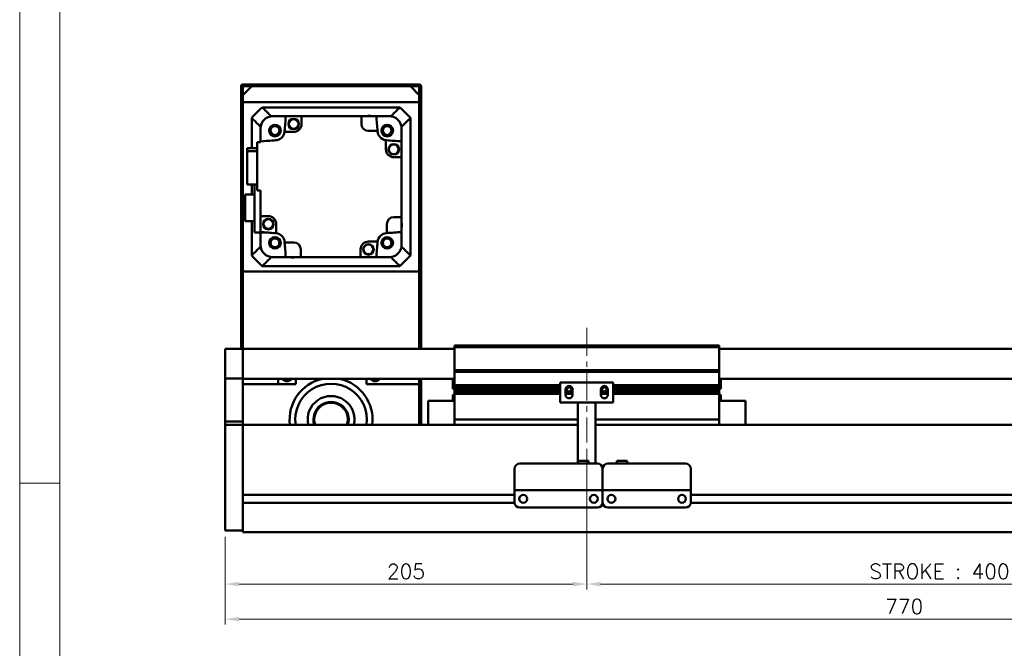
# Model space of a CAD drawing. Header units: millimetres. Extents: x 46891 to 50463, y 6223 to 9884.
# Tile 2 of 5: x 48547 to 49105, y 9113 to 9469. Entities that reach past the tile are written whole.
import ezdxf

# ---------------------------------------------------------------- set-up
doc = ezdxf.new("R2010")
doc.units = ezdxf.units.MM
doc.header["$LTSCALE"] = 0.5
doc.linetypes.add('CENTER', pattern=[50.8, 31.75, -6.35, 6.35, -6.35])
doc.layers.get('0').update_dxf_attribs({"lineweight": 20})
doc.layers.add('1', color=1, linetype='CENTER', lineweight=13)
doc.layers.add('외형선(ISO)', color=7, linetype='Continuous', lineweight=50)
doc.styles.add('DSR TEXT', font='romans.shx', dxfattribs={"bigfont": 'whgtxt.shx'})
doc.styles.get("Standard").update_dxf_attribs({"font": 'romans.shx', "bigfont": 'whgtxt.shx'})
doc.dimstyles.new('DSR', dxfattribs={"dimscale": 2, "dimtxt": 3, "dimasz": 3, "dimexe": 0.5, "dimexo": 0.5, "dimgap": 0.5, "dimtad": 1, "dimdsep": 46, "dimtxsty": 'Standard', "dimcen": 2.5, "dimclrd": 4, "dimclre": 4, "dimclrt": 2, "dimadec": 0, "dimazin": 2, "dimtfac": 1, "dimtmove": 0, "dimatfit": 3, "dimfxl": 0, "dimlwd": -1, "dimlwe": -1, "dimarcsym": 0})

# ---------------------------------------------------------------- blocks, each defined once
blk = doc.blocks.new('A$C1C1952E1')
at = {"color": 1}
blk.add_lwpolyline([(0, 0), (420, 0), (420, 297), (0, 297)], close=True, dxfattribs=at)
at = {"color": 3}
blk.add_lwpolyline([(5, 5), (415, 5), (415, 292), (5, 292)], close=True, dxfattribs=at)
blk = doc.blocks.new('*D103')
at = {"color": 1, "linetype": 'ByBlock'}
for p, q in [((48868.25, 9226.11), (48868.25, 9146.36)), ((48663.25, 9176.11), (48663.25, 9146.36)), ((48671.05, 9149.36), (48860.45, 9149.36))]:
    blk.add_line(p, q, dxfattribs=at)
at = {"color": 1}
for points in [[(48671.05, 9150.66), (48671.05, 9148.06), (48663.25, 9149.36)], [(48860.45, 9150.66), (48860.45, 9148.06), (48868.25, 9149.36)]]:
    blk.add_solid(points, dxfattribs=at)
at = {"layer": 'Defpoints', "color": 0}
for p in [(48868.25, 9229.71), (48663.25, 9179.71), (48868.25, 9149.36)]:
    blk.add_point(p, dxfattribs=at)
at = {"color": 3, "insert": (48765.75, 9156.56), "char_height": 8.4, "attachment_point": 5, "style": 'DSR TEXT'}
blk.add_mtext('205', dxfattribs=at)
blk = doc.blocks.new('*D104')
at = {"color": 1, "linetype": 'ByBlock'}
for p, q in [((48868.25, 9226.11), (48868.25, 9146.36)), ((49268.25, 9226.11), (49268.25, 9146.36)), ((48876.05, 9149.36), (49260.45, 9149.36))]:
    blk.add_line(p, q, dxfattribs=at)
at = {"color": 1}
for points in [[(48876.05, 9150.66), (48876.05, 9148.06), (48868.25, 9149.36)], [(49260.45, 9150.66), (49260.45, 9148.06), (49268.25, 9149.36)]]:
    blk.add_solid(points, dxfattribs=at)
at = {"layer": 'Defpoints', "color": 0}
for p in [(48868.25, 9229.71), (49268.25, 9229.71), (49268.25, 9149.36)]:
    blk.add_point(p, dxfattribs=at)
at = {"color": 3, "insert": (49068.25, 9156.56), "char_height": 8.4, "attachment_point": 5, "style": 'DSR TEXT'}
blk.add_mtext('STROKE : 400', dxfattribs=at)
blk = doc.blocks.new('*D106')
at = {"color": 1, "linetype": 'ByBlock'}
for p, q in [((48663.25, 9176.11), (48663.25, 9126.49)), ((49433.25, 9177.67), (49433.25, 9126.49)), ((48671.05, 9129.49), (49425.45, 9129.49))]:
    blk.add_line(p, q, dxfattribs=at)
at = {"color": 1}
for points in [[(48671.05, 9130.79), (48671.05, 9128.19), (48663.25, 9129.49)], [(49425.45, 9130.79), (49425.45, 9128.19), (49433.25, 9129.49)]]:
    blk.add_solid(points, dxfattribs=at)
at = {"layer": 'Defpoints', "color": 0}
for p in [(48663.25, 9179.71), (49433.25, 9181.27), (49433.25, 9129.49)]:
    blk.add_point(p, dxfattribs=at)
at = {"color": 3, "insert": (49048.25, 9136.69), "char_height": 8.4, "attachment_point": 5, "style": 'DSR TEXT'}
blk.add_mtext('770', dxfattribs=at)

msp = doc.modelspace()

# ---------------------------------------------------------------- linework, layer by layer
at = {"color": 1}
msp.add_line((48569.48632, 9206.60102), (48546.67132, 9206.60102), dxfattribs=at)
at = {"layer": '1'}
msp.add_line((48868.24958, 9294.70802), (48868.24958, 9229.70802), dxfattribs=at)
at = {"layer": '외형선(ISO)'}
for p, q in [((48672.24958, 9431.70802), (48672.24958, 9282.70802)), ((48681.24958, 9432.70802), (48673.24958, 9432.70802)), ((48673.24958, 9426.70802), (48678.24958, 9431.70802)), ((48673.24958, 9282.70802), (48673.24958, 9431.20802)), ((48673.74958, 9431.70802), (48681.24958, 9431.70802)), ((48768.24958, 9431.70802), (48678.24958, 9431.70802)), ((48681.24958, 9431.70802), (48681.24958, 9432.70802)), ((48681.24958, 9432.70802), (48685.24958, 9432.70802)), ((48685.24958, 9432.70802), (48685.24958, 9431.70802)), ((48761.24958, 9432.70802), (48685.24958, 9432.70802)), ((48685.24958, 9431.70802), (48761.24958, 9431.70802)), ((48761.24958, 9431.70802), (48761.24958, 9432.70802)), ((48761.24958, 9432.70802), (48765.24958, 9432.70802)), ((48765.24958, 9432.70802), (48765.24958, 9431.70802)), ((48773.24958, 9432.70802), (48765.24958, 9432.70802)), ((48765.24958, 9431.70802), (48772.74958, 9431.70802)), ((48768.24958, 9431.70802), (48773.24958, 9426.70802)), ((48773.24958, 9431.20802), (48773.24958, 9282.70802)), ((48774.24958, 9282.70802), (48774.24958, 9431.70802)), ((48673.24958, 9426.70802), (48673.24958, 9422.70802)), ((48773.24958, 9422.70802), (48773.24958, 9426.70802)), ((48673.24958, 9422.70802), (48773.24958, 9422.70802)), ((48762.25218, 9419.70802), (48684.24699, 9419.70802)), ((48690.24958, 9414.70802), (48689.24591, 9414.70802)), ((48697.58339, 9414.70802), (48690.24958, 9414.70802)), ((48697.58339, 9414.70802), (48706.54958, 9414.70802)), ((48740.44958, 9414.70802), (48706.54958, 9414.70802)), ((48706.54958, 9414.70802), (48706.54958, 9410.30802)), ((48740.44958, 9414.70802), (48748.91577, 9414.70802)), ((48740.44958, 9410.30802), (48740.44958, 9414.70802)), ((48756.24958, 9414.70802), (48748.91577, 9414.70802)), ((48757.25326, 9414.70802), (48756.24958, 9414.70802)), ((48678.24958, 9413.71062), (48678.24958, 9396.49029)), ((48683.24958, 9408.7117), (48683.24958, 9407.70802)), ((48763.24958, 9408.7117), (48763.24958, 9407.70802)), ((48768.24958, 9335.70542), (48768.24958, 9413.71062)), ((48683.24958, 9400.37421), (48683.24958, 9407.70802)), ((48702.04958, 9405.80802), (48696.88247, 9405.80802)), ((48749.57153, 9406.30802), (48744.44958, 9406.30802)), ((48763.24958, 9400.37421), (48763.24958, 9407.70802)), ((48681.24958, 9399.90802), (48683.24958, 9399.90802)), ((48681.24958, 9399.90802), (48681.24958, 9372.50802)), ((48683.24958, 9399.90802), (48683.24958, 9400.37421)), ((48754.34958, 9395.90802), (48754.34958, 9401.07513)), ((48763.24958, 9400.37421), (48763.24958, 9391.40802)), ((48675.74958, 9396.49029), (48681.24958, 9396.49029)), ((48675.74958, 9396.49029), (48675.74958, 9394.78412)), ((48681.24958, 9394.78412), (48675.74958, 9394.78412)), ((48675.74958, 9394.78412), (48675.74958, 9375.92575)), ((48763.24958, 9391.40802), (48758.84958, 9391.40802)), ((48763.24958, 9357.50802), (48763.24958, 9391.40802)), ((48675.74958, 9375.92575), (48681.24958, 9375.92575)), ((48678.24958, 9375.92575), (48678.24958, 9370.25802)), ((48679.84958, 9375.92575), (48679.84958, 9348.70802)), ((48679.84958, 9370.25802), (48674.44958, 9370.25802)), ((48674.44958, 9370.25802), (48674.44958, 9355.15802)), ((48681.24958, 9372.50802), (48683.24958, 9372.50802)), ((48683.24958, 9358.00802), (48683.24958, 9372.50802)), ((48674.44958, 9355.15802), (48679.84958, 9355.15802)), ((48678.24958, 9355.15802), (48678.24958, 9335.70542)), ((48683.24958, 9358.00802), (48683.24958, 9349.04183)), ((48687.64958, 9358.00802), (48683.24958, 9358.00802)), ((48692.14958, 9353.50802), (48692.14958, 9348.34091)), ((48754.84958, 9348.38608), (48754.84958, 9353.50802)), ((48758.84958, 9357.50802), (48763.24958, 9357.50802)), ((48763.24958, 9357.50802), (48763.24958, 9349.04183)), ((48679.84958, 9348.70802), (48687.27813, 9348.70802)), ((48683.24958, 9341.70802), (48683.24958, 9348.70802)), ((48763.24958, 9341.70802), (48763.24958, 9349.04183)), ((48683.24958, 9341.70802), (48683.24958, 9340.70434)), ((48696.92764, 9343.10802), (48702.04958, 9343.10802)), ((48744.44958, 9343.60802), (48749.61669, 9343.60802)), ((48763.24958, 9341.70802), (48763.24958, 9340.70434)), ((48706.04958, 9339.10802), (48706.04958, 9334.70802)), ((48739.94958, 9334.70802), (48739.94958, 9339.10802)), ((48690.24958, 9334.70802), (48689.24591, 9334.70802)), ((48690.24958, 9334.70802), (48697.58339, 9334.70802)), ((48697.58339, 9334.70802), (48706.04958, 9334.70802)), ((48706.04958, 9334.70802), (48739.94958, 9334.70802)), ((48748.91577, 9334.70802), (48739.94958, 9334.70802)), ((48748.91577, 9334.70802), (48756.24958, 9334.70802)), ((48757.25326, 9334.70802), (48756.24958, 9334.70802)), ((48673.24958, 9326.70802), (48673.24958, 9282.70802)), ((48773.24958, 9326.70802), (48673.24958, 9326.70802)), ((48684.24699, 9329.70802), (48762.25218, 9329.70802)), ((48773.24958, 9282.70802), (48773.24958, 9326.70802)), ((48663.24958, 9282.70802), (48663.24958, 9280.70802)), ((48673.24958, 9282.70802), (48663.24958, 9282.70802)), ((48663.24958, 9279.1953), (48663.24958, 9280.70802)), ((48673.24958, 9280.70802), (48673.24958, 9282.70802)), ((48793.24958, 9282.70802), (48673.24958, 9282.70802)), ((48673.24958, 9282.70802), (48673.24958, 9280.70802)), ((48673.24958, 9280.70802), (48673.24958, 9279.1953)), ((48673.24958, 9279.1953), (48673.24958, 9280.70802)), ((48793.24958, 9283.70802), (48793.24958, 9284.70802)), ((48943.24958, 9284.70802), (48793.24958, 9284.70802)), ((48793.24958, 9270.70802), (48793.24958, 9283.70802)), ((48793.24958, 9283.70802), (48943.24958, 9283.70802)), ((48943.24958, 9284.70802), (48943.24958, 9283.70802)), ((48943.24958, 9283.70802), (48943.24958, 9270.70802)), ((49423.24958, 9282.70802), (48943.24958, 9282.70802)), ((48663.24958, 9278.69632), (48663.24958, 9279.1953)), ((48663.24958, 9278.69632), (48663.24958, 9277.15574)), ((48663.24958, 9277.15574), (48663.24958, 9274.17114)), ((48673.24958, 9279.1953), (48673.24958, 9278.69632)), ((48673.24958, 9278.69632), (48673.24958, 9279.1953)), ((48673.24958, 9277.15574), (48673.24958, 9278.69632)), ((48673.24958, 9278.69632), (48673.24958, 9277.15574)), ((48673.24958, 9274.17114), (48673.24958, 9277.15574)), ((48673.24958, 9277.15574), (48673.24958, 9274.17114)), ((48663.24958, 9266.3937), (48663.24958, 9274.17114)), ((48673.24958, 9274.17114), (48673.24958, 9266.3937)), ((48673.24958, 9266.3937), (48673.24958, 9274.17114)), ((48793.24958, 9269.70802), (48793.24958, 9270.70802)), ((48793.24958, 9270.70802), (48943.24958, 9270.70802)), ((48793.24958, 9268.70802), (48793.24958, 9269.70802)), ((48793.24958, 9269.70802), (48943.24958, 9269.70802)), ((48943.24958, 9270.70802), (48943.24958, 9269.70802)), ((48943.24958, 9269.70802), (48943.24958, 9268.70802)), ((48663.24958, 9266.03472), (48663.24958, 9266.3937)), ((48663.24958, 9241.63108), (48663.24958, 9266.03472)), ((48673.24958, 9266.03472), (48663.24958, 9266.03472)), ((48673.24958, 9266.3937), (48673.24958, 9266.03472)), ((48673.24958, 9266.03472), (48673.24958, 9241.63108)), ((48793.24958, 9265.70802), (48673.24958, 9265.70802)), ((48693.24958, 9265.70802), (48693.24958, 9262.70802)), ((48703.24958, 9265.70802), (48703.24958, 9262.70802)), ((48743.24958, 9262.70802), (48743.24958, 9265.70802)), ((48773.24958, 9265.70802), (48773.24958, 9262.70802)), ((48774.24958, 9239.70802), (48774.24958, 9265.70802)), ((48792.24958, 9260.10802), (48792.24958, 9265.70802)), ((48793.24958, 9262.20802), (48793.24958, 9268.70802)), ((48883.24958, 9263.70802), (48853.24958, 9263.70802)), ((48853.24958, 9252.30802), (48853.24958, 9263.70802)), ((48883.24958, 9263.70802), (48883.24958, 9252.30802)), ((48943.24958, 9268.70802), (48943.24958, 9262.20802)), ((49423.24958, 9265.70802), (48943.24958, 9265.70802)), ((48944.24958, 9265.70802), (48944.24958, 9260.10802)), ((48703.24958, 9262.70802), (48673.24958, 9262.70802)), ((48773.24958, 9262.70802), (48743.24958, 9262.70802)), ((48773.24958, 9239.70802), (48773.24958, 9262.70802)), ((48792.24958, 9260.10802), (48793.24958, 9260.10802)), ((48793.24958, 9261.70802), (48793.24958, 9262.20802)), ((48793.24958, 9262.20802), (48853.24958, 9262.20802)), ((48793.24958, 9261.20802), (48793.24958, 9261.70802)), ((48793.24958, 9261.70802), (48853.24958, 9261.70802)), ((48793.24958, 9260.20802), (48793.24958, 9261.20802)), ((48793.24958, 9261.20802), (48853.24958, 9261.20802)), ((48793.24958, 9259.70802), (48793.24958, 9260.20802)), ((48793.24958, 9260.20802), (48853.24958, 9260.20802)), ((48793.24958, 9259.20802), (48793.24958, 9259.70802)), ((48793.24958, 9259.70802), (48853.24958, 9259.70802)), ((48793.24958, 9258.20802), (48793.24958, 9259.20802)), ((48793.24958, 9259.20802), (48853.24958, 9259.20802)), ((48793.24958, 9257.70802), (48793.24958, 9258.20802)), ((48793.24958, 9258.20802), (48853.24958, 9258.20802)), ((48793.24958, 9257.20802), (48793.24958, 9257.70802)), ((48793.24958, 9257.70802), (48853.24958, 9257.70802)), ((48856.24958, 9259.70802), (48857.02008, 9259.70802)), ((48856.24958, 9256.70802), (48856.24958, 9259.70802)), ((48856.24958, 9259.20802), (48857.12634, 9259.20802)), ((48856.24958, 9258.20802), (48860.24958, 9258.20802)), ((48856.24958, 9257.70802), (48860.24958, 9257.70802)), ((48856.31309, 9260.20802), (48857.12634, 9260.20802)), ((48856.92671, 9261.20802), (48859.57246, 9261.20802)), ((48859.37282, 9260.20802), (48860.18607, 9260.20802)), ((48859.37282, 9259.20802), (48860.24958, 9259.20802)), ((48859.47908, 9259.70802), (48860.24958, 9259.70802)), ((48860.24958, 9259.70802), (48860.24958, 9256.70802)), ((48876.24958, 9259.70802), (48877.02008, 9259.70802)), ((48876.24958, 9256.70802), (48876.24958, 9259.70802)), ((48876.24958, 9259.20802), (48877.12634, 9259.20802)), ((48876.24958, 9258.20802), (48880.24958, 9258.20802)), ((48876.24958, 9257.70802), (48880.24958, 9257.70802)), ((48876.31309, 9260.20802), (48877.12634, 9260.20802)), ((48876.92671, 9261.20802), (48879.57246, 9261.20802)), ((48879.37282, 9260.20802), (48880.18607, 9260.20802)), ((48879.37282, 9259.20802), (48880.24958, 9259.20802)), ((48879.47908, 9259.70802), (48880.24958, 9259.70802)), ((48880.24958, 9259.70802), (48880.24958, 9256.70802)), ((48883.24958, 9262.20802), (48943.24958, 9262.20802)), ((48883.24958, 9261.70802), (48943.24958, 9261.70802)), ((48883.24958, 9261.20802), (48943.24958, 9261.20802)), ((48883.24958, 9260.20802), (48943.24958, 9260.20802)), ((48883.24958, 9259.70802), (48943.24958, 9259.70802)), ((48883.24958, 9259.20802), (48943.24958, 9259.20802)), ((48883.24958, 9258.20802), (48943.24958, 9258.20802)), ((48883.24958, 9257.70802), (48943.24958, 9257.70802)), ((48943.24958, 9262.20802), (48943.24958, 9261.70802)), ((48943.24958, 9261.70802), (48943.24958, 9261.20802)), ((48943.24958, 9261.20802), (48943.24958, 9260.20802)), ((48943.24958, 9260.20802), (48943.24958, 9259.70802)), ((48944.24958, 9260.10802), (48943.24958, 9260.10802)), ((48943.24958, 9259.70802), (48943.24958, 9259.20802)), ((48943.24958, 9259.20802), (48943.24958, 9258.20802)), ((48943.24958, 9258.20802), (48943.24958, 9257.70802)), ((48943.24958, 9257.70802), (48943.24958, 9257.20802)), ((48778.24958, 9253.20802), (48778.24958, 9239.70802)), ((48793.24958, 9253.20802), (48778.24958, 9253.20802)), ((48792.24958, 9256.67802), (48792.24958, 9253.20802)), ((48793.24019, 9256.67802), (48792.24958, 9256.67802)), ((48793.24958, 9243.70802), (48793.24958, 9257.20802)), ((48793.24958, 9257.20802), (48853.24958, 9257.20802)), ((48863.24958, 9252.30802), (48853.24958, 9252.30802)), ((48856.24958, 9257.20802), (48860.24958, 9257.20802)), ((48863.24958, 9252.80802), (48863.24958, 9252.30802)), ((48873.24958, 9252.30802), (48863.24958, 9252.30802)), ((48863.24958, 9250.20802), (48863.24958, 9252.30802)), ((48873.24958, 9252.30802), (48873.24958, 9252.80802)), ((48883.24958, 9252.30802), (48873.24958, 9252.30802)), ((48873.24958, 9252.30802), (48873.24958, 9250.20802)), ((48876.24958, 9257.20802), (48880.24958, 9257.20802)), ((48883.24958, 9257.20802), (48943.24958, 9257.20802)), ((48943.24958, 9257.20802), (48943.24958, 9243.70802)), ((48943.24958, 9253.20802), (48958.24958, 9253.20802)), ((48944.24958, 9256.67802), (48943.25897, 9256.67802)), ((48944.24958, 9253.20802), (48944.24958, 9256.67802)), ((48958.24958, 9239.70802), (48958.24958, 9253.20802)), ((48863.24958, 9250.20802), (48863.24958, 9219.20821)), ((48873.24958, 9217.70822), (48873.24958, 9250.20802)), ((48663.24958, 9239.70802), (48663.24958, 9241.63108)), ((48673.24958, 9241.63108), (48663.24958, 9241.63108)), ((48673.24958, 9241.63108), (48673.24958, 9239.70802)), ((48793.24958, 9243.70802), (48793.24958, 9242.70802)), ((48793.24958, 9239.70802), (48793.24958, 9242.70802)), ((48793.24958, 9242.70802), (48863.24958, 9242.70802)), ((48873.24958, 9242.70802), (48943.24958, 9242.70802)), ((48943.24958, 9242.70802), (48943.24958, 9243.70802)), ((48943.24958, 9242.70802), (48943.24958, 9239.70802)), ((48663.24958, 9239.70802), (48663.24958, 9236.70802)), ((48673.24958, 9239.70802), (48663.24958, 9239.70802)), ((48663.24958, 9184.95066), (48663.24958, 9236.70802)), ((48673.24958, 9239.70802), (48673.24958, 9236.70802)), ((48673.24958, 9239.70802), (48863.24958, 9239.70802)), ((48673.24958, 9236.70802), (48673.24958, 9239.70802)), ((48673.24958, 9200.15802), (48673.24958, 9236.70802)), ((48673.24958, 9236.70802), (48673.24958, 9184.95066)), ((48873.24958, 9239.70802), (49423.24958, 9239.70802)), ((48863.24958, 9219.20821), (48863.24958, 9217.70822)), ((48863.24958, 9219.20821), (48869.24958, 9219.20821)), ((48869.24958, 9219.20821), (48869.24958, 9217.70822)), ((48891.24958, 9219.20821), (48885.24958, 9219.20821)), ((48885.24958, 9217.70822), (48885.24958, 9219.20821)), ((48891.24958, 9217.70822), (48891.24958, 9219.20821)), ((48827.24958, 9204.70822), (48827.24958, 9214.70822)), ((48830.24958, 9217.70822), (48874.24958, 9217.70822)), ((48877.24958, 9214.70822), (48877.24958, 9204.70822)), ((48877.24958, 9204.70822), (48877.24958, 9214.70822)), ((48880.24958, 9217.70822), (48924.24958, 9217.70822)), ((48927.24958, 9214.70822), (48927.24958, 9204.70822)), ((48827.24958, 9204.70822), (48827.24958, 9202.70821)), ((48827.24958, 9202.70818), (48827.24958, 9202.70821)), ((48827.24958, 9202.70821), (48877.24958, 9202.70821)), ((48827.24958, 9202.20818), (48827.24958, 9202.70818)), ((48827.24958, 9202.70818), (48830.02008, 9202.70818)), ((48827.24958, 9195.70818), (48827.24958, 9202.20818)), ((48832.47908, 9202.70818), (48834.74958, 9202.70818)), ((48839.74958, 9202.70818), (48864.74958, 9202.70818)), ((48869.74958, 9202.70818), (48872.02008, 9202.70818)), ((48874.47908, 9202.70818), (48877.24958, 9202.70818)), ((48877.24958, 9202.70821), (48877.24958, 9204.70822)), ((48877.24958, 9204.70822), (48877.24958, 9202.70821)), ((48877.24958, 9202.70821), (48877.24958, 9202.70818)), ((48877.24958, 9202.70818), (48877.24958, 9202.70821)), ((48877.24958, 9202.70821), (48927.24958, 9202.70821)), ((48877.24958, 9202.70818), (48877.24958, 9202.20818)), ((48877.24958, 9202.20818), (48877.24958, 9202.70818)), ((48877.24958, 9202.70818), (48880.02008, 9202.70818)), ((48877.24958, 9202.20818), (48877.24958, 9195.70818)), ((48877.24958, 9195.70818), (48877.24958, 9202.20818)), ((48882.47908, 9202.70818), (48884.74958, 9202.70818)), ((48889.74958, 9202.70818), (48914.74958, 9202.70818)), ((48919.74958, 9202.70818), (48922.02008, 9202.70818)), ((48924.47908, 9202.70818), (48927.24958, 9202.70818)), ((48927.24958, 9202.70821), (48927.24958, 9204.70822)), ((48927.24958, 9202.70821), (48927.24958, 9202.70818)), ((48927.24958, 9202.70818), (48927.24958, 9202.20818)), ((48927.24958, 9202.20818), (48927.24958, 9195.70818)), ((48673.24958, 9199.95802), (48827.24958, 9199.95802)), ((48832.22277, 9199.95802), (48832.27639, 9199.95802)), ((48872.22277, 9199.95802), (48872.27639, 9199.95802)), ((48882.22277, 9199.95802), (48882.27639, 9199.95802)), ((48922.22277, 9199.95802), (48922.27639, 9199.95802)), ((48927.24958, 9199.95802), (49231.24958, 9199.95802)), ((48673.24958, 9195.45802), (48827.26003, 9195.45802)), ((48673.24958, 9184.95066), (48673.24958, 9195.25802)), ((48830.24958, 9192.70818), (48874.24958, 9192.70818)), ((48877.23913, 9195.45802), (48877.26003, 9195.45802)), ((48880.24958, 9192.70818), (48924.24958, 9192.70818)), ((48927.23913, 9195.45802), (49231.26003, 9195.45802)), ((48663.24958, 9184.95066), (48663.24958, 9182.82934)), ((48663.24958, 9179.70802), (48663.24958, 9182.82934)), ((48663.24958, 9179.70802), (48673.24958, 9179.70802)), ((48673.24958, 9184.95066), (48673.24958, 9182.82934)), ((48673.24958, 9182.82934), (48673.24958, 9184.95066)), ((48673.24958, 9178.70802), (48673.24958, 9182.82934)), ((48673.24958, 9182.82934), (48673.24958, 9179.70802)), ((48673.24958, 9178.70802), (49423.24958, 9178.70802))]:
    msp.add_line(p, q, dxfattribs=at)
for centre, radius in [((48691.42978, 9406.52782), 3.3), ((48691.42978, 9406.52782), 3.2), ((48691.42978, 9406.52782), 3), ((48691.42978, 9406.52782), 2.5), ((48702.05101, 9410.26896), 3), ((48702.05101, 9410.26896), 2.95), ((48702.05101, 9410.26896), 2.75), ((48755.06939, 9406.52782), 3.3), ((48755.06939, 9406.52782), 3.2), ((48755.06939, 9406.52782), 3), ((48755.06939, 9406.52782), 2.5), ((48758.81052, 9395.90659), 3), ((48758.81052, 9395.90659), 2.95), ((48758.81052, 9395.90659), 2.75), ((48687.68864, 9353.50945), 3), ((48687.68864, 9353.50945), 2.95), ((48687.68864, 9353.50945), 2.75), ((48691.42978, 9342.88821), 3.3), ((48691.42978, 9342.88821), 3.2), ((48691.42978, 9342.88821), 3), ((48691.42978, 9342.88821), 2.5), ((48744.44816, 9339.14708), 3), ((48744.44816, 9339.14708), 2.95), ((48744.44816, 9339.14708), 2.75), ((48755.06939, 9342.88821), 3.3), ((48755.06939, 9342.88821), 3.2), ((48755.06939, 9342.88821), 3), ((48755.06939, 9342.88821), 2.5), ((48832.24958, 9197.70818), 2.25), ((48872.24958, 9197.70818), 2.25), ((48882.24958, 9197.70818), 2.25), ((48922.24958, 9197.70818), 2.25)]:
    msp.add_circle(centre, radius, dxfattribs=at)
for centre, radius, start, end in [((48673.24958, 9431.70802), 1, 90, 180), ((48673.74958, 9431.20802), 0.5, 90, 180), ((48772.74958, 9431.20802), 0.5, 0, 90), ((48773.24958, 9431.70802), 1, 0, 90), ((48723.24958, 9374.70802), 59.55, 130.9162708, 139.0837292), ((48723.24958, 9374.70802), 59.55, 40.9162708, 49.0837292), ((48690.24958, 9407.70802), 7, 90, 180), ((48723.24958, 9374.70802), 52.5, 130.3675935, 130.5158008), ((49155.84096, 9374.70802), 460, 175.011458, 176.0804225), ((48744.9602, 9411.12792), 3.8, 70.4126815, 109.5873185), ((48290.6582, 9374.70802), 460, 3.9390732, 4.988542), ((48756.24958, 9407.70802), 7, 0, 90), ((48723.24958, 9374.70802), 52.5, 49.4841992, 49.6324065), ((48723.24958, 9374.70802), 52.5, 139.4841992, 139.6324065), ((48702.04958, 9410.30802), 4.5, 270, 0), ((48744.44958, 9410.30802), 4, 180, 270), ((48723.24958, 9374.70802), 52.5, 40.3675935, 40.5158008), ((48691.42978, 9406.52782), 5.5, 273.9195775, 352.4799191), ((48691.42978, 9406.52782), 5.5, 352.4799191, 356.0804225), ((48290.6582, 9374.70802), 460, 3.9195775, 3.9390732), ((48755.06939, 9406.52782), 5.5, 183.9195775, 262.4799191), ((48723.24958, 8942.11664), 460, 93.9195775, 94.988542), ((48755.06939, 9406.52782), 5.5, 262.4799191, 266.0804225), ((48723.24958, 8942.11664), 460, 85.011458, 86.0804225), ((48758.84958, 9395.90802), 4.5, 180, 270), ((48687.64958, 9353.50802), 4.5, 0, 90), ((48758.84958, 9353.50802), 4, 90, 180), ((48759.66948, 9352.9974), 3.8, 340.4126815, 19.5873185), ((48723.24958, 9807.2994), 460, 265.011458, 266.0804225), ((48691.42978, 9342.88821), 5.5, 82.4799191, 86.0804225), ((48691.42978, 9342.88821), 5.5, 3.9195775, 82.4799191), ((48755.06939, 9342.88821), 5.5, 93.9195775, 172.4799191), ((48723.24958, 9807.2994), 460, 273.9195775, 273.9390732), ((48723.24958, 9807.2994), 460, 273.9390732, 274.988542), ((48690.24958, 9341.70802), 7, 180, 270), ((49155.84097, 9374.70802), 460, 183.9195775, 183.9390732), ((49155.84096, 9374.70802), 460, 183.9390732, 184.988542), ((48702.04958, 9339.10802), 4, 0, 90), ((48744.44958, 9339.10802), 4.5, 90, 180), ((48290.6582, 9374.70802), 460, 355.011458, 356.0804225), ((48755.06939, 9342.88821), 5.5, 172.4799191, 176.0804225), ((48756.24958, 9341.70802), 7, 270, 0), ((48723.24958, 9374.70802), 52.5, 220.3675935, 220.5158008), ((48723.24958, 9374.70802), 52.5, 319.4841992, 319.6324065), ((48723.24958, 9374.70802), 59.55, 220.9162708, 229.0837292), ((48723.24958, 9374.70802), 52.5, 229.4841992, 229.6324065), ((48701.53896, 9338.28812), 3.8, 250.4126815, 289.5873185), ((48723.24958, 9374.70802), 52.5, 310.3675935, 310.5158008), ((48723.24958, 9374.70802), 59.55, 310.9162708, 319.0837292), ((48698.24958, 9267.70802), 3.3235, 216.9971457, 323.0028543), ((48723.24958, 9242.70802), 23.5, 101.8402739, 187.3343689), ((48723.24958, 9242.70802), 23.5, 352.6656311, 78.1597261), ((48748.24958, 9267.70802), 3.3235, 216.9971457, 323.0028543), ((48723.24958, 9242.70802), 20.3, 351.5015155, 188.4984845), ((48858.24958, 9259.70802), 2, 0, 180), ((48858.24958, 9259.70802), 1.2295, 156.0042187, 180), ((48858.24958, 9259.70802), 1.2295, 180, 203.9957813), ((48858.24958, 9259.70802), 1.2295, 23.9957813, 156.0042187), ((48858.24958, 9259.70802), 1.2295, 203.9957813, 336.0042187), ((48858.24958, 9259.70802), 1.2295, 0, 23.9957813), ((48858.24958, 9259.70802), 1.2295, 336.0042187, 0), ((48878.24958, 9259.70802), 2, 0, 180), ((48878.24958, 9259.70802), 1.2295, 156.0042187, 180), ((48878.24958, 9259.70802), 1.2295, 180, 203.9957813), ((48878.24958, 9259.70802), 1.2295, 23.9957813, 156.0042187), ((48878.24958, 9259.70802), 1.2295, 203.9957813, 336.0042187), ((48878.24958, 9259.70802), 1.2295, 0, 23.9957813), ((48878.24958, 9259.70802), 1.2295, 336.0042187, 0), ((48723.24958, 9242.70802), 13.3, 346.9639597, 193.0360403), ((48723.24958, 9242.70802), 10, 342.5423969, 197.4576031), ((48723.24958, 9242.70802), 9.5, 341.5915198, 198.4084802), ((48790.62158, 9258.60802), 3.253, 323.6085696, 323.8883105), ((48858.24958, 9256.70802), 2, 180, 0), ((48878.24958, 9256.70802), 2, 180, 0), ((48945.87758, 9258.60802), 3.253, 216.1116895, 216.3914304), ((48830.24958, 9214.70822), 3, 90, 180), ((48874.24958, 9214.70822), 3, 0, 90), ((48880.24958, 9214.70822), 3, 90, 180), ((48924.24958, 9214.70822), 3, 0, 90), ((48830.24958, 9195.70818), 3, 180, 270), ((48874.24958, 9195.70818), 3, 270, 0), ((48880.24958, 9195.70818), 3, 180, 270), ((48924.24958, 9195.70818), 3, 270, 0)]:
    msp.add_arc(centre, radius, start, end, dxfattribs=at)
for centre, major_axis, start_param, end_param in [((48831.24958, 9202.7082), (-1.2295, 0), 3.145850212, 6.287442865), ((48837.24958, 9202.7082), (-2.5, 0), 3.141566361, 6.283159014), ((48867.24958, 9202.7082), (-2.5, 0), 3.141566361, 6.283159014), ((48873.24958, 9202.7082), (-1.2295, 0), 3.143923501, 6.285516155), ((48881.24958, 9202.7082), (-1.2295, 0), 3.145903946, 6.2874966), ((48887.24958, 9202.7082), (-2.5, 0), 3.141560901, 6.283153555), ((48917.24958, 9202.7082), (-2.5, 0), 3.150562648, 6.292155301), ((48923.24958, 9202.7082), (-1.2295, 0), 3.143977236, 6.28556989)]:
    msp.add_ellipse(centre, major_axis=major_axis, ratio=0.00001, start_param=start_param, end_param=end_param, dxfattribs=at)
for points in [[(48684.24699, 9419.70802), (48684.81567, 9419.13879), (48685.94419, 9418.00945), (48687.61058, 9416.34266), (48688.70374, 9415.24984), (48689.24591, 9414.70802)], [(48757.25326, 9414.70802), (48757.7957, 9415.25012), (48758.88922, 9416.3433), (48760.55562, 9418.0101), (48761.68377, 9419.13907), (48762.25218, 9419.70802)], [(48683.24958, 9408.7117), (48682.70748, 9409.25414), (48681.6143, 9410.34766), (48679.94751, 9412.01406), (48678.81853, 9413.14221), (48678.24958, 9413.71062)], [(48768.24958, 9413.71062), (48767.68036, 9413.14193), (48766.55101, 9412.01341), (48764.88422, 9410.34702), (48763.79141, 9409.25386), (48763.24958, 9408.7117)], [(48678.24958, 9335.70542), (48678.81881, 9336.27411), (48679.94815, 9337.40263), (48681.61495, 9339.06902), (48682.70776, 9340.16218), (48683.24958, 9340.70434)], [(48763.24958, 9340.70434), (48763.79168, 9340.1619), (48764.88486, 9339.06838), (48766.55166, 9337.40198), (48767.68063, 9336.27383), (48768.24958, 9335.70542)], [(48689.24591, 9334.70802), (48688.70347, 9334.16592), (48687.60994, 9333.07274), (48685.94354, 9331.40594), (48684.81539, 9330.27697), (48684.24699, 9329.70802)], [(48762.25218, 9329.70802), (48761.6835, 9330.27724), (48760.55497, 9331.40659), (48758.88858, 9333.07338), (48757.79542, 9334.1662), (48757.25326, 9334.70802)]]:
    msp.add_open_spline(points, degree=3, dxfattribs=at)

# ---------------------------------------------------------------- block references
at = {"xscale": 4.563000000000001, "yscale": 4.563000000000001, "zscale": 4.563000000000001}
msp.add_blockref('A$C1C1952E1', (48546.67132, 8528.99552), dxfattribs=at)

# ---------------------------------------------------------------- dimensions: what is measured, and where the dimension line sits
for base, p2, picture, middle in [((48868.24958, 9149.3649), (48868.24958, 9229.70802), '*D103', (48765.74958, 9156.5649)), ((49433.24958, 9129.49158), (49433.24958, 9181.26868), '*D106', (49048.24958, 9136.69158))]:
    dim = msp.add_linear_dim(base=base, p1=(48663.24958, 9179.70802), p2=p2, dimstyle='DSR', override={"dimscale": 3, "dimtxt": 2.8, "dimasz": 2.600136, "dimexe": 1, "dimexo": 1.2, "dimgap": 1, "dimdec": 4, "dimtxsty": 'DSR TEXT', "dimclrd": 1, "dimclre": 1, "dimclrt": 3, "dimtdec": 4, "dimtix": 1})
    dim.commit()
    dim.dimension.update_dxf_attribs({"geometry": picture, "text_midpoint": middle})
dim = msp.add_linear_dim(base=(49268.24958, 9149.3649), p1=(48868.24958, 9229.70802), p2=(49268.24958, 9229.70802), text='STROKE : <>', dimstyle='DSR', override={"dimscale": 3, "dimtxt": 2.8, "dimasz": 2.600136, "dimexe": 1, "dimexo": 1.2, "dimgap": 1, "dimdec": 4, "dimtxsty": 'DSR TEXT', "dimclrd": 1, "dimclre": 1, "dimclrt": 3, "dimtdec": 4, "dimtix": 1})
dim.commit()
dim.dimension.update_dxf_attribs({"geometry": '*D104', "text_midpoint": (49068.24958, 9156.5649)})

doc.saveas('drawing.dxf')
